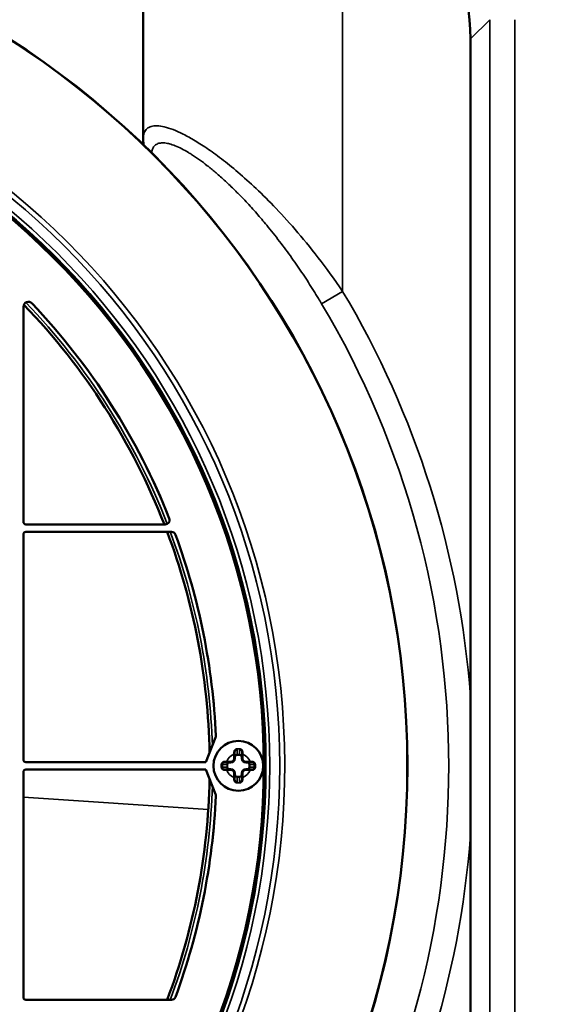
# Model space of a CAD drawing. Header units: millimetres. Extents: x 50 to 3176, y 50 to 2109.
# Tile 190 of 256: x 1131 to 1175, y 1058 to 1137. Entities that reach past the tile are written whole.
import ezdxf

# ---------------------------------------------------------------- set-up
doc = ezdxf.new("R2010")
doc.units = ezdxf.units.MM
doc.header["$LTSCALE"] = 10
for name, color, linetype, lineweight in [('Dimension (ISO)', 7, 'Continuous', 25), ('Visible (ISO)', 7, 'Continuous', 50), ('Visible Narrow (ISO)', 7, 'Continuous', 35)]:
    doc.layers.add(name, color=color, linetype=linetype, lineweight=lineweight)
doc.styles.add('Note Text (ANSI)', font='tahoma.ttf')
doc.dimstyles.new('Default (ISO)', dxfattribs={"dimscale": 10, "dimtxt": 1, "dimasz": 2.5, "dimexe": 3.175, "dimexo": 0, "dimgap": 0.762, "dimtad": 1, "dimrnd": 1e-08, "dimzin": 0, "dimdsep": 46, "dimtxsty": 'Note Text (ANSI)', "dimcen": 0.09, "dimdle": 10, "dimclrd": 1, "dimclre": 1, "dimclrt": 1, "dimazin": 0, "dimtfac": 3.5052, "dimtmove": 0, "dimatfit": 3, "dimfxl": 1, "dimtolj": 1, "dimtzin": 0, "dimlwd": -1, "dimlwe": -1, "dimarcsym": 0})

# ---------------------------------------------------------------- blocks, each defined once
blk = doc.blocks.new('*D6')
at = {"layer": 'Defpoints', "color": 0, "transparency": 16777216}
for p in [(1423.953, 1299.632), (951.953, 1076.772), (1423.953, 1076.772)]:
    blk.add_point(p, dxfattribs=at)
at = {"layer": 'Dimension (ISO)', "color": 1, "transparency": 16777216}
for p, q in [((951.953, 1076.772), (951.953, 1331.382)), ((1423.953, 1076.772), (1423.953, 1331.382)), ((976.953, 1299.632), (1398.953, 1299.632))]:
    blk.add_line(p, q, dxfattribs=at)
for points in [[(976.953, 1303.799), (976.953, 1295.466), (951.953, 1299.632)], [(1398.953, 1303.799), (1398.953, 1295.466), (1423.953, 1299.632)]]:
    blk.add_solid(points, dxfattribs=at)
at = {"layer": 'Dimension (ISO)', "color": 1, "transparency": 16777216, "insert": (1118.269, 1320.335), "char_height": 10, "attachment_point": 1, "style": 'Note Text (ANSI)'}
blk.add_mtext('\\A1;472.00 mm [18.583 in]', dxfattribs=at)
blk = doc.blocks.new('*D7')
at = {"layer": 'Defpoints', "color": 0, "transparency": 16777216}
for p in [(1377.953, 1219.968), (1377.953, 1156.772), (994.677, 1135.772)]:
    blk.add_point(p, dxfattribs=at)
at = {"layer": 'Dimension (ISO)', "color": 1, "transparency": 16777216}
for p, q in [((994.677, 1135.772), (994.677, 1251.718)), ((1377.953, 1156.772), (1377.953, 1251.718)), ((1019.677, 1219.968), (1352.953, 1219.968))]:
    blk.add_line(p, q, dxfattribs=at)
for points in [[(1019.677, 1224.135), (1019.677, 1215.801), (994.677, 1219.968)], [(1352.953, 1224.135), (1352.953, 1215.801), (1377.953, 1219.968)]]:
    blk.add_solid(points, dxfattribs=at)
at = {"layer": 'Dimension (ISO)', "color": 1, "transparency": 16777216, "insert": (1116.822, 1240.67), "char_height": 10, "attachment_point": 1, "style": 'Note Text (ANSI)'}
blk.add_mtext('\\A1;383.28 mm [15.090 in]', dxfattribs=at)
blk = doc.blocks.new('*D12')
at = {"layer": 'Defpoints', "color": 0, "transparency": 16777216}
for p in [(1064.401, 1127.027), (1121.504, 1026.516)]:
    blk.add_point(p, dxfattribs=at)
at = {"layer": 'Dimension (ISO)', "color": 1, "transparency": 16777216}
for p, q in [((1076.751, 1105.29), (1109.155, 1048.253)), ((1121.504, 1026.516), (1273.481, 759.009))]:
    blk.add_line(p, q, dxfattribs=at)
for points in [[(1080.374, 1107.349), (1073.128, 1103.232), (1064.401, 1127.027)], [(1112.778, 1050.311), (1105.532, 1046.194), (1121.504, 1026.516)]]:
    blk.add_solid(points, dxfattribs=at)
at = {"layer": 'Dimension (ISO)', "color": 1, "transparency": 16777216, "insert": (1211.994, 909.147), "char_height": 10, "attachment_point": 1, "rotation": 299.6019, "style": 'Note Text (ANSI)'}
blk.add_mtext('\\A1;∅115.60 mm [∅4.551 in]', dxfattribs=at)

msp = doc.modelspace()

# ---------------------------------------------------------------- linework, layer by layer
at = {"layer": 'Visible (ISO)'}
for p, q in [((1141.0714, 1149.0141), (1141.0714, 1127.1251)), ((1167.3396, 1135.1668), (1167.3396, 1018.3763)), ((1131.453, 1096.3716), (1131.453, 1113.6463)), ((1142.8368, 1096.1716), (1131.653, 1096.1716)), ((1131.653, 1095.5716), (1143.3307, 1095.5716)), ((1131.453, 1077.2716), (1131.453, 1095.3716)), ((1146.1032, 1077.0716), (1146.8792, 1079.0469)), ((1148.403, 1077.7083), (1148.403, 1077.3716)), ((1149.003, 1077.3716), (1149.003, 1077.7083)), ((1146.1032, 1077.0716), (1131.653, 1077.0716)), ((1147.403, 1076.8716), (1147.403, 1076.6716)), ((1148.103, 1077.0716), (1147.7662, 1077.0716)), ((1149.6397, 1077.0716), (1149.303, 1077.0716)), ((1150.003, 1076.6716), (1150.003, 1076.8716)), ((1131.453, 1058.1716), (1131.453, 1076.2716)), ((1131.653, 1076.4716), (1146.1032, 1076.4716)), ((1146.8792, 1074.4962), (1146.1032, 1076.4716)), ((1147.7662, 1076.4716), (1148.103, 1076.4716)), ((1148.403, 1076.1716), (1148.403, 1075.8348)), ((1149.003, 1075.8348), (1149.003, 1076.1716)), ((1149.303, 1076.4716), (1149.6397, 1076.4716)), ((1143.3307, 1057.9716), (1131.653, 1057.9716))]:
    msp.add_line(p, q, dxfattribs=at)
for centre, radius in [((1092.953, 1076.7716), 69.3237), ((1092.953, 1076.7716), 69.3127), ((1092.953, 1076.7716), 57.9292), ((1092.953, 1076.7716), 57.8), ((1148.703, 1076.7716), 2)]:
    msp.add_circle(centre, radius, dxfattribs=at)
for centre, radius, start, end in [((1131.853, 1113.6463), 0.4, 43.469036, 180), ((1092.953, 1076.7716), 53.4542, 21.280087, 43.867752), ((1092.953, 1076.7716), 54, 21.599901, 43.469036), ((1131.653, 1096.3716), 0.2, 180, 270), ((1142.8354, 1096.5216), 0.35, 270.224484, 21.56394), ((1131.653, 1095.3716), 0.2, 90, 180), ((1092.953, 1076.7716), 53.4542, 1.122994, 20.591503), ((1143.3307, 1095.2216), 0.35, 20.114395, 90), ((1092.953, 1076.7716), 54, 2.545571, 20.114395), ((1146.6, 1079.1566), 0.3, 338.553479, 2.545571), ((1148.103, 1077.3716), 0.3, 270, 0), ((1148.703, 1076.7716), 1.325, 77.92767, 77.92871), ((1149.303, 1077.3716), 0.3, 180, 270), ((1131.653, 1077.2716), 0.2, 180, 270), ((1131.653, 1076.2716), 0.2, 90, 180), ((1148.103, 1076.1716), 0.3, 0, 90), ((1149.303, 1076.1716), 0.3, 90, 180), ((1092.953, 1076.7716), 53.4542, 339.408497, 358.877006), ((1148.703, 1076.7716), 1.325, 257.927674, 257.928714), ((1092.953, 1076.7716), 54, 339.885605, 357.454429), ((1146.6, 1074.3865), 0.3, 357.454429, 21.446521), ((1131.653, 1058.1716), 0.2, 180, 270), ((1143.3307, 1058.3216), 0.35, 270, 339.885605)]:
    msp.add_arc(centre, radius, start, end, dxfattribs=at)
for centre, major_axis, ratio, start_param, end_param in [((1152.3305, 1135.1491), (10.6195, 10.6195), 0.9987828, 5.4983568, 7.0680107), ((1143.0735, 1127.0202), (-1.9984, -0.0794), 0.9154271, 6.2830726, 6.2831859), ((1148.4029, 1077.7087), (0, 1.0567), 0.0000622, 4.7120035, 4.8671191), ((1149.003, 1077.7087), (0, 1.0565), 0.0000639, 1.4160556, 1.5711933), ((1147.7658, 1077.0716), (-1.0565, 0), 0.0000634, 1.4160557, 1.5711932), ((1149.6401, 1077.0716), (1.0567, 0), 0.0000622, 4.7120035, 4.8671191), ((1147.7658, 1076.4715), (-1.0567, 0), 0.0000622, 4.7120035, 4.8671191), ((1148.4029, 1075.8344), (0, -1.0565), 0.0000639, 1.4160556, 1.5711933), ((1149.003, 1075.8344), (0, -1.0567), 0.0000622, 4.7120035, 4.8671191), ((1149.6401, 1076.4715), (1.0565, 0), 0.0000634, 1.4160556, 1.5711932)]:
    msp.add_ellipse(centre, major_axis=major_axis, ratio=ratio, start_param=start_param, end_param=end_param, dxfattribs=at)
for points in [[(1141.0714, 1127.1243), (1141.0714, 1127.1246), (1141.0714, 1127.1248), (1141.0714, 1127.1251)], [(1141.0751, 1126.941), (1141.0727, 1127.0019), (1141.0714, 1127.063), (1141.0714, 1127.1243)], [(1141.0861, 1126.6612), (1141.0824, 1126.7551), (1141.0788, 1126.8483), (1141.0751, 1126.9408)]]:
    msp.add_open_spline(points, degree=3, dxfattribs=at)
for points, knots in [([(1148.403, 1077.8716), (1148.403, 1077.8832), (1148.404, 1077.8948), (1148.4085, 1077.9203), (1148.4124, 1077.9341), (1148.4233, 1077.9607), (1148.4303, 1077.9735), (1148.445, 1077.9948), (1148.4523, 1078.0036), (1148.4623, 1078.0137), (1148.4643, 1078.0157), (1148.4764, 1078.027), (1148.4876, 1078.0355), (1148.5077, 1078.0477), (1148.5163, 1078.0521), (1148.5289, 1078.0574), (1148.5327, 1078.0588), (1148.5492, 1078.0647), (1148.5624, 1078.0679), (1148.5848, 1078.0709), (1148.5939, 1078.0716), (1148.603, 1078.0716)], [0, 0, 0, 0, 0.11210495, 0.11210495, 0.25, 0.25, 0.39019772, 0.39019772, 0.5, 0.5, 0.52659297, 0.52659297, 0.65927173, 0.65927173, 0.75, 0.75, 0.78823433, 0.78823433, 0.91474082, 0.91474082, 1, 1, 1, 1]), ([(1148.803, 1078.0716), (1148.8133, 1078.0716), (1148.8237, 1078.0707), (1148.8473, 1078.0671), (1148.8604, 1078.0636), (1148.8756, 1078.0579), (1148.8782, 1078.0569), (1148.8908, 1078.0515), (1148.9005, 1078.0465), (1148.9215, 1078.0332), (1148.9325, 1078.0245), (1148.9435, 1078.0138), (1148.9446, 1078.0128), (1148.9545, 1078.0026), (1148.9626, 1077.9927), (1148.9769, 1077.9711), (1148.9831, 1077.9594), (1148.9885, 1077.9462), (1148.989, 1077.9451), (1148.9946, 1077.9306), (1148.9983, 1077.9166), (1149.0022, 1077.8922), (1149.003, 1077.8819), (1149.003, 1077.8716)], [0, 0, 0, 0, 0.09707685, 0.09707685, 0.22371266, 0.22371266, 0.25, 0.25, 0.35294526, 0.35294526, 0.4859607, 0.4859607, 0.5, 0.5, 0.62256168, 0.62256168, 0.75, 0.75, 0.76130984, 0.76130984, 0.90046577, 0.90046577, 1, 1, 1, 1]), ([(1147.403, 1076.8716), (1147.403, 1076.8832), (1147.404, 1076.8949), (1147.408, 1076.9179), (1147.4111, 1076.9292), (1147.4162, 1076.9432), (1147.4174, 1076.9463), (1147.4239, 1076.9616), (1147.4302, 1076.9732), (1147.445, 1076.995), (1147.4535, 1077.005), (1147.4738, 1077.0251), (1147.4861, 1077.0346), (1147.5082, 1077.048), (1147.5176, 1077.0527), (1147.5405, 1077.0621), (1147.5543, 1077.0661), (1147.5798, 1077.0705), (1147.5914, 1077.0716), (1147.603, 1077.0716)], [0.00000002, 0.00000002, 0.00000002, 0.00000002, 0.10932097, 0.10932097, 0.2187442, 0.2187442, 0.25, 0.25, 0.375, 0.375, 0.5, 0.5, 0.64888934, 0.64888934, 0.75, 0.75, 0.88826883, 0.88826883, 1, 1, 1, 1]), ([(1147.603, 1076.4716), (1147.5915, 1076.4716), (1147.5801, 1076.4725), (1147.5546, 1076.4769), (1147.5407, 1076.481), (1147.514, 1076.4919), (1147.5013, 1076.4987), (1147.48, 1076.5134), (1147.471, 1076.5208), (1147.4609, 1076.5308), (1147.459, 1076.5327), (1147.4477, 1076.5447), (1147.4392, 1076.5559), (1147.4269, 1076.5761), (1147.4225, 1076.5848), (1147.4172, 1076.5974), (1147.4157, 1076.6011), (1147.4099, 1076.6176), (1147.4067, 1076.6308), (1147.4036, 1076.6532), (1147.403, 1076.6624), (1147.403, 1076.6716)], [0, 0, 0, 0, 0.10999137, 0.10999137, 0.25, 0.25, 0.38882693, 0.38882693, 0.5, 0.5, 0.52548022, 0.52548022, 0.6584085, 0.6584085, 0.75, 0.75, 0.78753328, 0.78753328, 0.9142768, 0.9142768, 0.99999998, 0.99999998, 0.99999998, 0.99999998]), ([(1149.803, 1077.0716), (1149.8144, 1077.0716), (1149.8258, 1077.0706), (1149.8513, 1077.0662), (1149.8653, 1077.0622), (1149.8919, 1077.0512), (1149.9046, 1077.0444), (1149.926, 1077.0297), (1149.9349, 1077.0223), (1149.9451, 1077.0123), (1149.9469, 1077.0104), (1149.9582, 1076.9984), (1149.9667, 1076.9872), (1149.979, 1076.967), (1149.9834, 1076.9583), (1149.9887, 1076.9457), (1149.9902, 1076.942), (1149.996, 1076.9255), (1149.9992, 1076.9123), (1150.0023, 1076.8899), (1150.003, 1076.8807), (1150.003, 1076.8716)], [0, 0, 0, 0, 0.10999137, 0.10999137, 0.25, 0.25, 0.38882693, 0.38882693, 0.5, 0.5, 0.52548022, 0.52548022, 0.6584085, 0.6584085, 0.75, 0.75, 0.78753328, 0.78753328, 0.9142768, 0.9142768, 0.99999998, 0.99999998, 0.99999998, 0.99999998]), ([(1150.003, 1076.6716), (1150.003, 1076.6599), (1150.0019, 1076.6482), (1149.9979, 1076.6252), (1149.9948, 1076.6139), (1149.9897, 1076.5999), (1149.9885, 1076.5968), (1149.982, 1076.5815), (1149.9757, 1076.5699), (1149.9609, 1076.5482), (1149.9525, 1076.5381), (1149.9321, 1076.518), (1149.9198, 1076.5085), (1149.8977, 1076.4951), (1149.8883, 1076.4904), (1149.8654, 1076.481), (1149.8516, 1076.477), (1149.8261, 1076.4726), (1149.8146, 1076.4716), (1149.803, 1076.4716)], [0.00000002, 0.00000002, 0.00000002, 0.00000002, 0.10932097, 0.10932097, 0.2187442, 0.2187442, 0.25, 0.25, 0.375, 0.375, 0.5, 0.5, 0.64888937, 0.64888937, 0.75, 0.75, 0.88826881, 0.88826881, 1, 1, 1, 1]), ([(1148.603, 1075.4716), (1148.5926, 1075.4716), (1148.5822, 1075.4724), (1148.5586, 1075.4761), (1148.5455, 1075.4795), (1148.5303, 1075.4852), (1148.5277, 1075.4862), (1148.5151, 1075.4916), (1148.5054, 1075.4966), (1148.4844, 1075.5099), (1148.4734, 1075.5186), (1148.4624, 1075.5293), (1148.4614, 1075.5303), (1148.4514, 1075.5405), (1148.4433, 1075.5504), (1148.429, 1075.572), (1148.4228, 1075.5837), (1148.4174, 1075.5969), (1148.417, 1075.598), (1148.4113, 1075.6125), (1148.4076, 1075.6265), (1148.4038, 1075.6509), (1148.403, 1075.6612), (1148.403, 1075.6716)], [0, 0, 0, 0, 0.09707684, 0.09707684, 0.22371265, 0.22371265, 0.25, 0.25, 0.35294525, 0.35294525, 0.48596069, 0.48596069, 0.5, 0.5, 0.62256168, 0.62256168, 0.75, 0.75, 0.76130983, 0.76130983, 0.90046577, 0.90046577, 1, 1, 1, 1]), ([(1149.003, 1075.6716), (1149.003, 1075.6599), (1149.0019, 1075.6483), (1148.9975, 1075.6228), (1148.9935, 1075.609), (1148.9826, 1075.5824), (1148.9757, 1075.5696), (1148.9609, 1075.5483), (1148.9536, 1075.5395), (1148.9436, 1075.5294), (1148.9417, 1075.5274), (1148.9295, 1075.5161), (1148.9184, 1075.5076), (1148.8982, 1075.4954), (1148.8896, 1075.4911), (1148.877, 1075.4857), (1148.8733, 1075.4843), (1148.8567, 1075.4785), (1148.8436, 1075.4753), (1148.8212, 1075.4722), (1148.8121, 1075.4716), (1148.803, 1075.4716)], [0, 0, 0, 0, 0.11210495, 0.11210495, 0.25, 0.25, 0.39019772, 0.39019772, 0.5, 0.5, 0.52659297, 0.52659297, 0.65927173, 0.65927173, 0.75, 0.75, 0.78823433, 0.78823433, 0.91474082, 0.91474082, 1, 1, 1, 1])]:
    msp.add_open_spline(points, degree=3, knots=knots, dxfattribs=at)
at = {"layer": 'Visible Narrow (ISO)'}
for p, q in [((1157.0713, 1146.491), (1157.0714, 1114.8901)), ((1167.3396, 1135.1668), (1168.8856, 1136.7133)), ((1168.8856, 1016.8298), (1168.8856, 1136.7133)), ((1170.8843, 1136.7133), (1170.8843, 1016.8298)), ((1155.3892, 1113.8901), (1157.0714, 1114.8901)), ((1148.353, 1077.7083), (1148.403, 1077.7083)), ((1148.353, 1077.3716), (1148.353, 1077.7083)), ((1148.403, 1077.3716), (1148.353, 1077.3716)), ((1148.453, 1077.4778), (1148.403, 1077.4778)), ((1148.403, 1077.3716), (1148.453, 1077.3716)), ((1148.453, 1077.4778), (1148.453, 1077.3716)), ((1148.603, 1078.0716), (1148.603, 1077.6822)), ((1148.603, 1077.6822), (1148.803, 1077.6822)), ((1148.603, 1077.6822), (1148.603, 1077.6342)), ((1148.803, 1077.6342), (1148.603, 1077.6342)), ((1148.803, 1077.6822), (1148.803, 1078.0716)), ((1148.803, 1077.6342), (1148.803, 1077.6822)), ((1148.953, 1077.3716), (1148.953, 1077.4778)), ((1149.003, 1077.4778), (1148.953, 1077.4778)), ((1148.953, 1077.3716), (1149.003, 1077.3716)), ((1149.003, 1077.7083), (1149.053, 1077.7083)), ((1149.053, 1077.3716), (1149.003, 1077.3716)), ((1149.053, 1077.7083), (1149.053, 1077.3716)), ((1147.7924, 1076.8716), (1147.403, 1076.8716)), ((1147.403, 1076.6716), (1147.7924, 1076.6716)), ((1147.7662, 1077.1216), (1148.103, 1077.1216)), ((1147.7662, 1077.0716), (1147.7662, 1077.1216)), ((1147.8403, 1076.8716), (1147.7924, 1076.8716)), ((1147.7924, 1076.6716), (1147.7924, 1076.8716)), ((1147.7924, 1076.6716), (1147.8403, 1076.6716)), ((1147.8403, 1076.8716), (1147.8403, 1076.6716)), ((1147.9967, 1077.0716), (1147.9967, 1077.0216)), ((1148.103, 1077.0216), (1147.9967, 1077.0216)), ((1148.103, 1077.1216), (1148.103, 1077.0716)), ((1148.103, 1077.0216), (1148.103, 1077.0716)), ((1149.303, 1077.1216), (1149.6397, 1077.1216)), ((1149.303, 1077.0716), (1149.303, 1077.1216)), ((1149.303, 1077.0716), (1149.303, 1077.0216)), ((1149.4092, 1077.0216), (1149.303, 1077.0216)), ((1149.4092, 1077.0216), (1149.4092, 1077.0716)), ((1149.5656, 1076.6716), (1149.5656, 1076.8716)), ((1149.6136, 1076.8716), (1149.5656, 1076.8716)), ((1149.5656, 1076.6716), (1149.6136, 1076.6716)), ((1150.003, 1076.8716), (1149.6136, 1076.8716)), ((1149.6136, 1076.8716), (1149.6136, 1076.6716)), ((1149.6136, 1076.6716), (1150.003, 1076.6716)), ((1149.6397, 1077.1216), (1149.6397, 1077.0716)), ((1147.7662, 1076.4216), (1147.7662, 1076.4716)), ((1148.103, 1076.4216), (1147.7662, 1076.4216)), ((1147.9967, 1076.5216), (1148.103, 1076.5216)), ((1147.9967, 1076.5216), (1147.9967, 1076.4716)), ((1148.103, 1076.4716), (1148.103, 1076.5216)), ((1148.103, 1076.4716), (1148.103, 1076.4216)), ((1148.353, 1075.8348), (1148.353, 1076.1716)), ((1148.353, 1076.1716), (1148.403, 1076.1716)), ((1148.403, 1075.8348), (1148.353, 1075.8348)), ((1148.453, 1076.1716), (1148.403, 1076.1716)), ((1148.403, 1076.0653), (1148.453, 1076.0653)), ((1148.453, 1076.1716), (1148.453, 1076.0653)), ((1148.603, 1075.9089), (1148.803, 1075.9089)), ((1148.603, 1075.9089), (1148.603, 1075.8609)), ((1148.803, 1075.8609), (1148.603, 1075.8609)), ((1148.603, 1075.8609), (1148.603, 1075.4716)), ((1148.803, 1075.8609), (1148.803, 1075.9089)), ((1148.803, 1075.4716), (1148.803, 1075.8609)), ((1148.953, 1076.0653), (1148.953, 1076.1716)), ((1149.003, 1076.1716), (1148.953, 1076.1716)), ((1148.953, 1076.0653), (1149.003, 1076.0653)), ((1149.003, 1076.1716), (1149.053, 1076.1716)), ((1149.053, 1075.8348), (1149.003, 1075.8348)), ((1149.053, 1076.1716), (1149.053, 1075.8348)), ((1149.303, 1076.5216), (1149.4092, 1076.5216)), ((1149.303, 1076.5216), (1149.303, 1076.4716)), ((1149.303, 1076.4216), (1149.303, 1076.4716)), ((1149.6397, 1076.4216), (1149.303, 1076.4216)), ((1149.4092, 1076.4716), (1149.4092, 1076.5216)), ((1149.6397, 1076.4716), (1149.6397, 1076.4216)), ((1146.2927, 1073.2755), (1131.453, 1074.2481))]:
    msp.add_line(p, q, dxfattribs=at)
for radius in [59.0715, 58.2663, 57.9668]:
    msp.add_circle((1092.953, 1076.7716), radius, dxfattribs=at)
for centre, radius, start, end in [((1092.953, 1076.7716), 69.3115, 270, 89.721855), ((1092.953, 1076.7716), 59.4712, 270.303085, 90.00103), ((1092.953, 1076.7716), 74.5936, 4.268391, 30.731598), ((1092.953, 1076.7716), 53.4543, 21.280044, 43.867795), ((1092.953, 1076.7716), 53.6857, 21.228428, 43.886345), ((1092.953, 1076.7716), 53.9856, 21.494487, 43.582179), ((1092.953, 1076.7716), 72.6365, 329.2684, 30.731598), ((1092.953, 1076.7716), 53.4543, 1.12326, 20.591461), ((1092.953, 1076.7716), 53.6857, 1.710246, 20.498698), ((1092.953, 1076.7716), 53.9856, 2.447977, 20.220043), ((1148.703, 1076.7716), 1, 110.487305, 159.512713), ((1148.103, 1077.3716), 0.35, 270, 0), ((1148.103, 1077.3716), 0.25, 269.999997, 0.000005), ((1149.303, 1077.3716), 0.35, 180, 270), ((1148.703, 1076.7716), 1, 20.487357, 69.512704), ((1149.303, 1077.3716), 0.25, 180, 270.000002), ((1148.703, 1076.7716), 1, 200.48732, 249.512683), ((1148.103, 1076.1716), 0.35, 0, 90), ((1148.103, 1076.1716), 0.25, 0, 90.000002), ((1149.303, 1076.1716), 0.35, 90, 180), ((1148.703, 1076.7716), 1, 290.487366, 339.512713), ((1149.303, 1076.1716), 0.25, 89.999997, 180), ((1092.953, 1076.7716), 53.4543, 339.408539, 358.87674), ((1092.953, 1076.7716), 53.6857, 339.501302, 358.289754), ((1092.953, 1076.7716), 53.9856, 339.779957, 357.552023), ((1092.953, 1076.7716), 74.5936, 329.268399, 355.731609)]:
    msp.add_arc(centre, radius, start, end, dxfattribs=at)
for centre, major_axis, ratio, start_param, end_param in [((1143.0735, 1127.0202), (-1.9984, -0.0794), 0.9154271, 0, 0.1702424), ((1148.603, 1078.1216), (0, -0.05), 0.0295247, 4.3320048, 4.7123924), ((1148.603, 1078.1216), (0, -0.05), 0.0295924, 4.7123403, 6.2831986), ((1148.703, 1078.1216), (0, -0.05), 0.0000287, 6.2831759, 8.2312072), ((1148.803, 1078.1216), (0, -0.05), 0.0296069, 0.0000038, 1.5707898), ((1148.803, 1078.1216), (0, 0.05), 0.0295755, 4.7123829, 5.092766), ((1148.353, 1077.8716), (0.05, 0), 0.1550223, 0.0000877, 1.6200917), ((1148.3953, 1077.5289), (-0.0271, 1.3273), 0.0293903, 1.303054, 1.4346346), ((1148.6029, 1077.4779), (0.0017, 0.2043), 0.9785659, 0.0081221, 1.5794474), ((1148.6031, 1077.4777), (-0.0008, 0.1565), 0.9587881, 6.2787022, 7.8486643), ((1148.803, 1077.4779), (-0.0016, 0.2043), 0.9785704, 4.7044669, 6.2757485), ((1148.8029, 1077.4777), (0.0007, 0.1565), 0.9587884, 4.7175239, 6.2875106), ((1149.053, 1077.8716), (-0.05, 0), 0.1550124, 4.6632521, 6.2829865), ((1149.0103, 1077.5298), (0.0272, 1.3253), 0.0297172, 4.8480652, 4.9798322), ((1147.0307, 1076.7716), (0, -3.2969), 0.092162, 1.5400367, 1.6015559), ((1147.353, 1076.8716), (-0.05, 0), 0.0295201, 4.7123925, 5.0927807), ((1147.353, 1076.6716), (0.05, 0), 0.0295194, 4.3319963, 4.7123854), ((1147.353, 1076.8716), (0.05, 0), 0.0295905, 6.2831722, 7.8539842), ((1147.353, 1076.6716), (0.05, 0), 0.0295904, 4.712333, 6.2832155), ((1147.603, 1077.1216), (0, -0.05), 0.1550049, 4.6633246, 6.2829905), ((1147.9442, 1077.0797), (1.3234, -0.0269), 0.0291356, 1.7062969, 1.8382602), ((1147.9967, 1076.8716), (-0.2043, -0.0016), 0.9785704, 4.7044669, 6.2757485), ((1147.9966, 1076.6715), (-0.2043, 0.0017), 0.9785659, 0.0081221, 1.5794474), ((1147.9968, 1076.8715), (-0.1565, 0.0007), 0.9587884, 4.7175239, 6.2875106), ((1147.9968, 1076.6716), (-0.1565, -0.0008), 0.9587881, 6.2787022, 7.8486643), ((1149.4093, 1076.8716), (-0.2043, 0.0017), 0.9785659, 3.1497148, 4.72104), ((1149.4091, 1076.8715), (-0.1565, -0.0008), 0.9587881, 3.1371096, 4.7070716), ((1149.4091, 1076.6716), (-0.1565, 0.0007), 0.9587884, 1.5759312, 3.1459179), ((1149.4093, 1076.6715), (-0.2043, -0.0016), 0.9785704, 1.5628743, 3.1341558), ((1149.6408, 1077.0941), (1.0981, 0.0179), 0.024967, 1.4150734, 1.5714132), ((1149.803, 1077.1216), (0, -0.05), 0.1550149, 0.0002915, 1.6198519), ((1150.053, 1076.8716), (-0.05, 0), 0.0295904, 4.712333, 6.2832155), ((1150.053, 1076.6716), (-0.05, 0), 0.0295905, 6.2831723, 7.8539842), ((1150.053, 1076.8716), (-0.05, 0), 0.0295194, 4.3319963, 4.7123854), ((1150.053, 1076.6716), (0.05, 0), 0.0295201, 4.7123925, 5.0927807), ((1150.3752, 1076.7716), (0, 3.2969), 0.092162, 1.5400367, 1.5707963), ((1150.3752, 1076.7716), (0, 3.2969), 0.092162, 1.5707963, 1.6015559), ((1147.603, 1076.4216), (0, 0.05), 0.1550148, 0.0000908, 1.6200266), ((1147.7651, 1076.449), (-1.0981, -0.0179), 0.024967, 1.4150734, 1.571411), ((1148.3957, 1076.0133), (0.0272, 1.3253), 0.0297172, 1.7064704, 1.8382389), ((1148.6029, 1076.0652), (-0.0016, 0.2043), 0.9785704, 1.5628743, 3.1341558), ((1148.603, 1076.0654), (0.0007, 0.1565), 0.9587884, 1.5759312, 3.1459179), ((1148.8029, 1076.0654), (-0.0008, 0.1565), 0.9587881, 3.1371096, 4.7070716), ((1148.803, 1076.0652), (0.0017, 0.2043), 0.9785659, 3.1497148, 4.72104), ((1149.0251, 1075.8337), (0.018, -1.0981), 0.0254061, 1.4150716, 1.5714106), ((1149.4617, 1076.4634), (1.3233, -0.0269), 0.0291357, 4.8478875, 4.9798518), ((1149.803, 1076.4215), (0, 0.05), 0.1550049, 4.6633244, 6.2829906), ((1148.353, 1075.6716), (0.05, 0), 0.1550124, 4.6632521, 6.2829865), ((1148.603, 1075.4216), (0, 0.05), 0.029607, 0.0000038, 1.5707898), ((1148.603, 1075.4216), (0, -0.05), 0.0295755, 4.7123829, 5.092766), ((1148.703, 1075.4216), (0, 0.05), 0.0000292, 6.2831757, 8.2311958), ((1148.803, 1075.4216), (0, 0.05), 0.0295924, 4.7123403, 6.2831986), ((1148.803, 1075.4216), (0, 0.05), 0.0295246, 4.3320048, 4.7123924), ((1149.053, 1075.6716), (-0.05, 0), 0.1550224, 0.0000877, 1.6200991)]:
    msp.add_ellipse(centre, major_axis=major_axis, ratio=ratio, start_param=start_param, end_param=end_param, dxfattribs=at)
for points, knots in [([(1141.0714, 1127.1251), (1141.0714, 1127.2754), (1141.1065, 1127.5734), (1141.278, 1127.9114), (1141.5915, 1128.1307), (1142.0292, 1128.2122), (1142.5849, 1128.1601), (1143.2572, 1127.9713), (1144.0485, 1127.6431), (1144.9613, 1127.1624), (1146.0003, 1126.5173), (1147.1708, 1125.6861), (1148.4768, 1124.6465), (1149.9238, 1123.365), (1151.5121, 1121.8063), (1153.2382, 1119.9254), (1155.0944, 1117.6683), (1156.408, 1115.8666), (1157.0714, 1114.8901)], [0.01155659, 0.01155659, 0.01155659, 0.01155659, 0.0625, 0.125, 0.1875, 0.25, 0.3125, 0.375, 0.4375, 0.5, 0.5625, 0.625, 0.6875, 0.75, 0.8125, 0.875, 0.9375, 1, 1, 1, 1]), ([(1141.7371, 1126.0248), (1141.7393, 1126.0403), (1141.7417, 1126.0556), (1141.763, 1126.1803), (1141.7923, 1126.2793), (1141.8747, 1126.4576), (1141.9286, 1126.5358), (1142.0125, 1126.617), (1142.0306, 1126.6328), (1142.1268, 1126.7078), (1142.218, 1126.7523), (1142.4086, 1126.8039), (1142.5036, 1126.8163), (1142.7314, 1126.8195), (1142.8681, 1126.8054), (1143.065, 1126.7651), (1143.1148, 1126.7534), (1143.3143, 1126.701), (1143.4731, 1126.6473), (1143.8061, 1126.513), (1143.9799, 1126.4329), (1144.3357, 1126.2505), (1144.5171, 1126.1492), (1144.7829, 1125.9893), (1144.8629, 1125.9398), (1145.1503, 1125.7571), (1145.3623, 1125.6135), (1145.7866, 1125.3096), (1145.9984, 1125.1503), (1146.287, 1124.9236), (1146.3614, 1124.8643), (1146.6505, 1124.6306), (1146.8671, 1124.4486), (1147.3405, 1124.0363), (1147.5978, 1123.8032), (1148.1015, 1123.3293), (1148.3479, 1123.0895), (1148.6935, 1122.742), (1148.7932, 1122.6406), (1149.0355, 1122.3909), (1149.1779, 1122.2415), (1149.6072, 1121.7832), (1149.8926, 1121.468), (1150.4454, 1120.8373), (1150.7129, 1120.5227), (1151.1501, 1119.993), (1151.3215, 1119.7814), (1151.8431, 1119.1253), (1152.1887, 1118.6737), (1152.8423, 1117.7872), (1153.1514, 1117.3534), (1153.7495, 1116.4853), (1154.0389, 1116.0512), (1154.5978, 1115.1855), (1154.8676, 1114.7541), (1155.2181, 1114.1764), (1155.304, 1114.0334), (1155.3892, 1113.8901)], [0.03577989, 0.03577989, 0.03577989, 0.03577989, 0.04079219, 0.04079219, 0.07721975, 0.07721975, 0.11513227, 0.11513227, 0.125, 0.125, 0.16498375, 0.16498375, 0.19780142, 0.19780142, 0.23713776, 0.23713776, 0.25, 0.25, 0.28744439, 0.28744439, 0.32431704, 0.32431704, 0.35992947, 0.35992947, 0.375, 0.375, 0.4134974, 0.4134974, 0.45051372, 0.45051372, 0.46329871, 0.46329871, 0.5, 0.5, 0.54313978, 0.54313978, 0.5843299, 0.5843299, 0.60104083, 0.60104083, 0.625, 0.625, 0.67350504, 0.67350504, 0.71978671, 0.71978671, 0.75, 0.75, 0.8125, 0.8125, 0.87052799, 0.87052799, 0.92703937, 0.92703937, 0.9819941, 0.9819941, 1, 1, 1, 1]), ([(1148.3505, 1077.8793), (1148.3506, 1077.8971), (1148.352, 1077.9144), (1148.3555, 1077.9343), (1148.3562, 1077.9377), (1148.3598, 1077.9543), (1148.3636, 1077.9669), (1148.3707, 1077.9851), (1148.3733, 1077.9909), (1148.3812, 1078.0073), (1148.3871, 1078.0178), (1148.3982, 1078.0346), (1148.403, 1078.0412), (1148.4182, 1078.06), (1148.4293, 1078.0713), (1148.4439, 1078.0837), (1148.4468, 1078.086), (1148.4621, 1078.0979), (1148.4752, 1078.1062), (1148.4918, 1078.1146), (1148.4946, 1078.116), (1148.509, 1078.1226), (1148.5211, 1078.127), (1148.5389, 1078.1322), (1148.5446, 1078.1336), (1148.5649, 1078.138), (1148.5792, 1078.1398), (1148.5961, 1078.1402), (1148.5988, 1078.1402), (1148.6016, 1078.1401)], [0.0000006, 0.0000006, 0.0000006, 0.0000006, 0.11777651, 0.11777651, 0.14285714, 0.14285714, 0.23931503, 0.23931503, 0.28571429, 0.28571429, 0.37072129, 0.37072129, 0.42857143, 0.42857143, 0.54367602, 0.54367602, 0.57142857, 0.57142857, 0.69002258, 0.69002258, 0.71428571, 0.71428571, 0.81134316, 0.81134316, 0.85714286, 0.85714286, 0.97647404, 0.97647404, 1, 1, 1, 1]), ([(1148.703, 1078.14), (1148.6916, 1078.14), (1148.6689, 1078.14), (1148.6351, 1078.14), (1148.6127, 1078.1401), (1148.6016, 1078.1401)], [0, 0, 0, 0, 0.33333333, 0.66666667, 0.99997651, 0.99997651, 0.99997651, 0.99997651]), ([(1148.8043, 1078.1401), (1148.7932, 1078.1401), (1148.7708, 1078.14), (1148.737, 1078.14), (1148.7143, 1078.14), (1148.703, 1078.14)], [0.00002292, 0.00002292, 0.00002292, 0.00002292, 0.33333333, 0.66666667, 0.99998821, 0.99998821, 0.99998821, 0.99998821]), ([(1148.8043, 1078.1401), (1148.8189, 1078.1403), (1148.8335, 1078.1391), (1148.8513, 1078.1358), (1148.8543, 1078.1352), (1148.8692, 1078.1319), (1148.8812, 1078.1283), (1148.8988, 1078.1216), (1148.9046, 1078.1191), (1148.9237, 1078.1102), (1148.9362, 1078.1028), (1148.951, 1078.0922), (1148.954, 1078.09), (1148.9692, 1078.0781), (1148.9809, 1078.0672), (1148.9935, 1078.0528), (1148.9954, 1078.0505), (1149.0051, 1078.0385), (1149.0124, 1078.0281), (1149.0225, 1078.0111), (1149.0259, 1078.0048), (1149.0353, 1077.9855), (1149.0406, 1077.9723), (1149.0462, 1077.9532), (1149.0475, 1077.9479), (1149.0525, 1077.9255), (1149.0546, 1077.9077), (1149.0553, 1077.8858), (1149.0554, 1077.8826), (1149.0554, 1077.8793)], [0, 0, 0, 0, 0.11877668, 0.11877668, 0.14285714, 0.14285714, 0.2374953, 0.2374953, 0.28571429, 0.28571429, 0.39935092, 0.39935092, 0.42857143, 0.42857143, 0.54922964, 0.54922964, 0.57142857, 0.57142857, 0.66292717, 0.66292717, 0.71428571, 0.71428571, 0.81800279, 0.81800279, 0.85714286, 0.85714286, 0.9790405, 0.9790405, 0.99999943, 0.99999943, 0.99999943, 0.99999943]), ([(1147.3344, 1076.873), (1147.3343, 1076.8877), (1147.3355, 1076.9025), (1147.3383, 1076.9175), (1147.3389, 1076.9204), (1147.3395, 1076.9234), (1147.3402, 1076.9264), (1147.3428, 1076.9382), (1147.3464, 1076.9501), (1147.3508, 1076.9616), (1147.3531, 1076.9677), (1147.3557, 1076.9738), (1147.3584, 1076.9796), (1147.3646, 1076.9927), (1147.3718, 1077.0049), (1147.38, 1077.0165), (1147.3824, 1077.0198), (1147.3848, 1077.023), (1147.3874, 1077.0262), (1147.3972, 1077.0388), (1147.4084, 1077.0506), (1147.421, 1077.0615), (1147.423, 1077.0631), (1147.4249, 1077.0648), (1147.4269, 1077.0664), (1147.4368, 1077.0744), (1147.4475, 1077.0818), (1147.4588, 1077.0883), (1147.4646, 1077.0917), (1147.4705, 1077.0949), (1147.4765, 1077.0978), (1147.4908, 1077.1048), (1147.5056, 1077.1104), (1147.5211, 1077.1146), (1147.5249, 1077.1156), (1147.5288, 1077.1166), (1147.5327, 1077.1174), (1147.551, 1077.1215), (1147.5703, 1077.1236), (1147.5905, 1077.124), (1147.5921, 1077.124), (1147.5936, 1077.124), (1147.5952, 1077.124)], [0, 0, 0, 0, 0.119125, 0.119125, 0.119125, 0.1428571, 0.1428571, 0.1428571, 0.2360064, 0.2360064, 0.2360064, 0.2857143, 0.2857143, 0.2857143, 0.396855, 0.396855, 0.396855, 0.4285714, 0.4285714, 0.4285714, 0.5524723, 0.5524723, 0.5524723, 0.5714286, 0.5714286, 0.5714286, 0.6656799, 0.6656799, 0.6656799, 0.7142857, 0.7142857, 0.7142857, 0.8288839, 0.8288839, 0.8288839, 0.8571429, 0.8571429, 0.8571429, 0.989737, 0.989737, 0.989737, 1, 1, 1, 1]), ([(1147.5952, 1076.4191), (1147.5765, 1076.4191), (1147.5583, 1076.4207), (1147.5386, 1076.4244), (1147.5362, 1076.4249), (1147.5192, 1076.4286), (1147.5052, 1076.4329), (1147.487, 1076.4404), (1147.4825, 1076.4424), (1147.4669, 1076.4499), (1147.4561, 1076.456), (1147.4394, 1076.4671), (1147.4333, 1076.4716), (1147.4149, 1076.4864), (1147.4036, 1076.4975), (1147.3913, 1076.512), (1147.3889, 1076.5149), (1147.3771, 1076.53), (1147.3689, 1076.5428), (1147.3604, 1076.5593), (1147.359, 1076.5623), (1147.3522, 1076.577), (1147.3477, 1076.5891), (1147.3425, 1076.6069), (1147.3411, 1076.6126), (1147.3365, 1076.6333), (1147.3347, 1076.6481), (1147.3344, 1076.6652), (1147.3344, 1076.6677), (1147.3344, 1076.6702)], [0, 0, 0, 0, 0.1253465, 0.1253465, 0.1428571, 0.1428571, 0.2499687, 0.2499687, 0.2857143, 0.2857143, 0.3740097, 0.3740097, 0.4285714, 0.4285714, 0.5438275, 0.5438275, 0.5714286, 0.5714286, 0.6885438, 0.6885438, 0.7142857, 0.7142857, 0.8116697, 0.8116697, 0.8571429, 0.8571429, 0.9791801, 0.9791801, 1, 1, 1, 1]), ([(1149.8107, 1077.124), (1149.8291, 1077.124), (1149.8469, 1077.1224), (1149.8667, 1077.1188), (1149.8694, 1077.1183), (1149.8869, 1077.1145), (1149.901, 1077.1101), (1149.9192, 1077.1026), (1149.9236, 1077.1006), (1149.9391, 1077.0932), (1149.9501, 1077.0869), (1149.9667, 1077.0758), (1149.9728, 1077.0714), (1149.9911, 1077.0567), (1150.0024, 1077.0455), (1150.0148, 1077.031), (1150.017, 1077.0282), (1150.0289, 1077.013), (1150.0372, 1077), (1150.0457, 1076.9834), (1150.047, 1076.9806), (1150.0537, 1076.9661), (1150.0583, 1076.9539), (1150.0634, 1076.9361), (1150.0649, 1076.9305), (1150.0695, 1076.9095), (1150.0712, 1076.8945), (1150.0715, 1076.8774), (1150.0716, 1076.8752), (1150.0715, 1076.873)], [0, 0, 0, 0, 0.1228344, 0.1228344, 0.1428571, 0.1428571, 0.2509853, 0.2509853, 0.2857143, 0.2857143, 0.3751874, 0.3751874, 0.4285714, 0.4285714, 0.5443932, 0.5443932, 0.5714286, 0.5714286, 0.6902747, 0.6902747, 0.7142857, 0.7142857, 0.8121599, 0.8121599, 0.8571429, 0.8571429, 0.9813144, 0.9813144, 1, 1, 1, 1]), ([(1150.0715, 1076.6702), (1150.0717, 1076.6551), (1150.0703, 1076.6401), (1150.0675, 1076.6248), (1150.0669, 1076.6221), (1150.0664, 1076.6194), (1150.0658, 1076.6167), (1150.0631, 1076.6047), (1150.0594, 1076.5926), (1150.0549, 1076.5809), (1150.0526, 1076.575), (1150.0501, 1076.5692), (1150.0475, 1076.5635), (1150.0412, 1076.5503), (1150.034, 1076.5379), (1150.0256, 1076.5263), (1150.0233, 1076.5231), (1150.021, 1076.52), (1150.0186, 1076.5169), (1150.0088, 1076.5045), (1149.9977, 1076.4927), (1149.9853, 1076.482), (1149.9832, 1076.4802), (1149.9811, 1076.4785), (1149.979, 1076.4767), (1149.9689, 1076.4686), (1149.9581, 1076.4611), (1149.9466, 1076.4545), (1149.941, 1076.4512), (1149.9352, 1076.4481), (1149.9294, 1076.4453), (1149.9152, 1076.4384), (1149.9005, 1076.4328), (1149.8852, 1076.4286), (1149.8812, 1076.4275), (1149.8773, 1076.4266), (1149.8733, 1076.4257), (1149.8555, 1076.4217), (1149.8367, 1076.4196), (1149.8172, 1076.4192), (1149.815, 1076.4191), (1149.8129, 1076.4191), (1149.8107, 1076.4191)], [0, 0, 0, 0, 0.1213009, 0.1213009, 0.1213009, 0.1428571, 0.1428571, 0.1428571, 0.2376759, 0.2376759, 0.2376759, 0.2857143, 0.2857143, 0.2857143, 0.3980318, 0.3980318, 0.3980318, 0.4285714, 0.4285714, 0.4285714, 0.5512043, 0.5512043, 0.5512043, 0.5714286, 0.5714286, 0.5714286, 0.6670789, 0.6670789, 0.6670789, 0.7142857, 0.7142857, 0.7142857, 0.8281347, 0.8281347, 0.8281347, 0.8571429, 0.8571429, 0.8571429, 0.9858595, 0.9858595, 0.9858595, 1, 1, 1, 1]), ([(1148.6016, 1075.403), (1148.5873, 1075.4028), (1148.5729, 1075.404), (1148.5551, 1075.4072), (1148.5519, 1075.4079), (1148.5369, 1075.4112), (1148.5251, 1075.4148), (1148.5075, 1075.4214), (1148.5015, 1075.4239), (1148.4823, 1075.4329), (1148.47, 1075.4402), (1148.4551, 1075.4508), (1148.452, 1075.4531), (1148.4365, 1075.4652), (1148.4248, 1075.4762), (1148.4122, 1075.4907), (1148.4104, 1075.4928), (1148.4009, 1075.5045), (1148.3938, 1075.5147), (1148.3836, 1075.5317), (1148.3801, 1075.5382), (1148.3706, 1075.5575), (1148.3654, 1075.5708), (1148.3598, 1075.5899), (1148.3584, 1075.5952), (1148.3533, 1075.618), (1148.3512, 1075.6363), (1148.3506, 1075.6583), (1148.3505, 1075.661), (1148.3505, 1075.6638)], [0, 0, 0, 0, 0.11695905, 0.11695905, 0.14285714, 0.14285714, 0.23614453, 0.23614453, 0.28571429, 0.28571429, 0.39849325, 0.39849325, 0.42857143, 0.42857143, 0.55086202, 0.55086202, 0.57142857, 0.57142857, 0.66153833, 0.66153833, 0.71428571, 0.71428571, 0.8178296, 0.8178296, 0.85714286, 0.85714286, 0.98213034, 0.98213034, 0.99999943, 0.99999943, 0.99999943, 0.99999943]), ([(1148.6016, 1075.403), (1148.6127, 1075.403), (1148.6351, 1075.4031), (1148.6689, 1075.4031), (1148.6916, 1075.4031), (1148.703, 1075.4031)], [0.00002294, 0.00002294, 0.00002294, 0.00002294, 0.33333333, 0.66666667, 0.99997983, 0.99997983, 0.99997983, 0.99997983]), ([(1148.703, 1075.4031), (1148.7143, 1075.4031), (1148.737, 1075.4031), (1148.7708, 1075.4031), (1148.7932, 1075.403), (1148.8043, 1075.403)], [0, 0, 0, 0, 0.33333333, 0.66666667, 0.99997651, 0.99997651, 0.99997651, 0.99997651]), ([(1149.0554, 1075.6638), (1149.0554, 1075.6462), (1149.054, 1075.6292), (1149.0505, 1075.6093), (1149.0498, 1075.6056), (1149.0461, 1075.5887), (1149.0423, 1075.5759), (1149.0351, 1075.5577), (1149.0326, 1075.5521), (1149.0247, 1075.5357), (1149.0186, 1075.525), (1149.0075, 1075.5082), (1149.0028, 1075.5018), (1148.9877, 1075.4831), (1148.9766, 1075.4718), (1148.962, 1075.4594), (1148.9591, 1075.4571), (1148.9436, 1075.4451), (1148.9304, 1075.4367), (1148.9138, 1075.4283), (1148.9111, 1075.427), (1148.8969, 1075.4205), (1148.8848, 1075.4161), (1148.867, 1075.4109), (1148.8614, 1075.4095), (1148.8408, 1075.405), (1148.8263, 1075.4033), (1148.8094, 1075.403), (1148.8069, 1075.403), (1148.8043, 1075.403)], [0.0000006, 0.0000006, 0.0000006, 0.0000006, 0.11611695, 0.11611695, 0.14285714, 0.14285714, 0.24048209, 0.24048209, 0.28571429, 0.28571429, 0.3718675, 0.3718675, 0.42857143, 0.42857143, 0.5438592, 0.5438592, 0.57142857, 0.57142857, 0.69155404, 0.69155404, 0.71428571, 0.71428571, 0.81136544, 0.81136544, 0.85714286, 0.85714286, 0.97829927, 0.97829927, 1, 1, 1, 1])]:
    msp.add_open_spline(points, degree=3, knots=knots, dxfattribs=at)

# ---------------------------------------------------------------- dimensions: what is measured, and where the dimension line sits
at = {"layer": 'Dimension (ISO)', "color": 1, "true_color": 0xff0000}
for base, p1, p2, text, picture, middle in [((1423.953, 1299.6322), (951.953, 1076.7716), (1423.953, 1076.7716), '<> mm [18.583 in]', '*D6', (1187.953, 1299.6322)), ((1377.953, 1219.9679), (994.6766, 1135.7718), (1377.953, 1156.7716), '<> mm [15.090 in]', '*D7', (1186.3148, 1219.9679))]:
    dim = msp.add_linear_dim(base=base, p1=p1, p2=p2, angle=180, text=text, dimstyle='Default (ISO)', override={"dimgap": 0.762, "dimdec": 2, "dimpost": '', "dimtol": 0, "dimlim": 0, "dimtp": 0, "dimtm": 0, "dimtdec": 2, "dimtofl": 0, "dimatfit": 1}, dxfattribs=at)
    dim.commit()
    dim.dimension.update_dxf_attribs({"geometry": picture, "text_midpoint": middle, "dimtype": 160})
dim = msp.add_diameter_dim_2p(p1=(1064.4015, 1127.0274), p2=(1121.5045, 1026.5157), text='<> mm [∅4.551 in]', dimstyle='Default (ISO)', override={"dimgap": 0.762, "dimdec": 2, "dimlfac": 1, "dimpost": '', "dimtol": 0, "dimlim": 0, "dimtp": 0, "dimtm": 0, "dimtdec": 2, "dimatfit": 2}, dxfattribs=at)
dim.commit()
dim.dimension.update_dxf_attribs({"geometry": '*D12', "text_midpoint": (1231.8556, 832.2775), "dimtype": 163})

doc.saveas('drawing.dxf')
